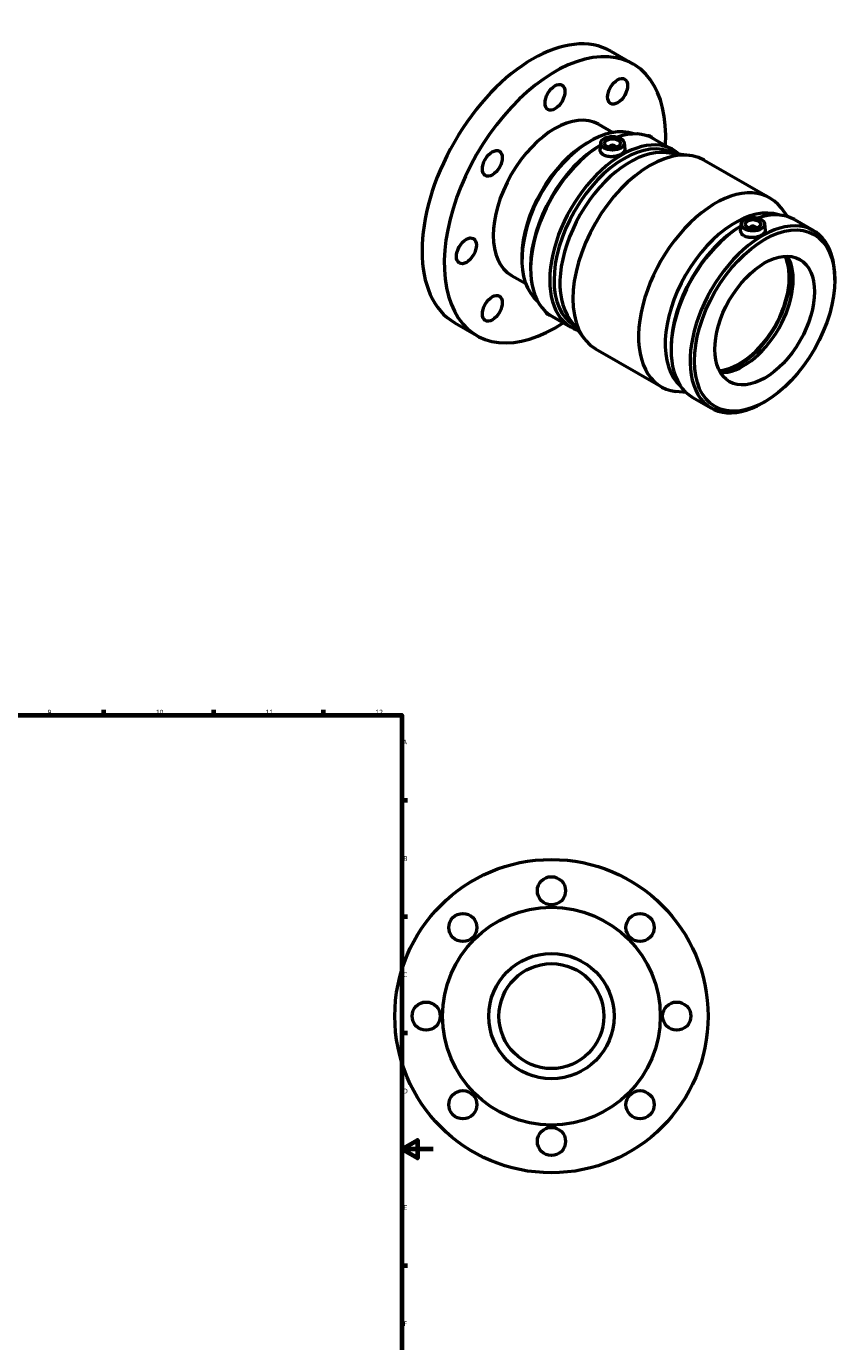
# Model space of a CAD drawing. Header units: millimetres. Extents: x -109 to 1102, y -665 to 1014.
# Tile 7 of 7: x 581 to 1102, y 174 to 1014. Entities that reach past the tile are written whole.
import ezdxf

# ---------------------------------------------------------------- set-up
doc = ezdxf.new("R2010")
doc.units = ezdxf.units.MM
doc.layers.add('Border (ANSI)', color=7, linetype='Continuous', lineweight=70)
doc.layers.add('Visible (ANSI)', color=7, linetype='Continuous', lineweight=50)
doc.styles.add('Note Text (ANSI)', font='tahoma.ttf')

# ---------------------------------------------------------------- blocks, each defined once
blk = doc.blocks.new('Borders Default Border')
at = {"layer": 'Border (ANSI)'}
for p, q in [((630.75, 574), (630.75, 577.45)), ((700.83, 574), (700.83, 577.45)), ((770.92, 574), (770.92, 577.45)), ((821, 519.75), (824.45, 519.75)), ((821, 445.5), (824.45, 445.5)), ((821, 371.25), (824.45, 371.25)), ((821, 222.75), (824.45, 222.75))]:
    blk.add_line(p, q, dxfattribs=at)
at = {"layer": 'Border (ANSI)', "flags": 128}
for points in [[(20, 20), (20, 574), (821, 574), (821, 20), (20, 20)], [(841, 297), (821, 297), (831, 302.77), (831, 291.23), (821, 297)]]:
    blk.add_lwpolyline(points, dxfattribs=at)
at = {"layer": 'Border (ANSI)', "attachment_point": 7, "style": 'Note Text (ANSI)'}
for s, insert, char_height in [('9', (594.7, 574.34), 3.05), ('10', (663.96, 574.34), 3.048), ('11', (734.04, 574.4), 3.048), ('12', (804.13, 574.4), 3.048), ('A', (821.63, 555.35), 3.05), ('B', (821.99, 481.1), 3.05), ('C', (821.8, 406.8), 3.05), ('D', (821.81, 332.6), 3.05), ('E', (822.05, 258.35), 3.05), ('F', (822.14, 184.1), 3.05)]:
    blk.add_mtext(s, dxfattribs=dict(at, insert=insert, char_height=char_height))

msp = doc.modelspace()

# ---------------------------------------------------------------- linework, layer by layer
at = {"layer": 'Visible (ANSI)'}
for p, q in [((954.4831, 997.7895), (968.6252, 989.6456)), ((946.5029, 951.2295), (955.6327, 945.972)), ((939.2315, 939.2868), (941.1897, 940.4231)), ((981.9367, 941.9723), (994.1345, 934.9481)), ((947.9481, 939.3408), (947.5218, 935.3653)), ((947.7758, 937.8643), (947.7907, 937.873)), ((953.4338, 936.622), (953.4338, 936.4357)), ((957.4338, 936.622), (957.4338, 936.4357)), ((962.9196, 939.3408), (963.351, 935.3166)), ((989.6576, 933.0889), (1004.5659, 931.367)), ((1014.0274, 928.3045), (1055.8881, 904.1986)), ((1067.2409, 892.2495), (1063.2858, 897.5524)), ((1071.6191, 890.3277), (1083.8168, 883.3035)), ((1037.6304, 887.6961), (1037.2042, 883.7207)), ((1037.4581, 886.2197), (1037.473, 886.2284)), ((1043.1162, 884.7911), (1043.1162, 884.9773)), ((1047.1162, 884.7911), (1047.1162, 884.9773)), ((1052.6019, 887.6961), (1053.0334, 883.672)), ((897.6208, 867.0285), (897.6208, 864.7645)), ((903.1397, 860.3525), (903.1397, 858.7563)), ((890.9411, 854.745), (900.071, 849.4875)), ((1097.4103, 851.6956), (1097.4103, 853.2917)), ((854.6767, 824.4728), (868.8188, 816.3289)), ((916.7332, 828.7445), (928.9309, 821.7203)), ((928.2919, 826.5255), (937.2641, 814.4956)), ((944.6619, 807.8494), (986.5226, 783.7435)), ((992.822, 808.7078), (992.822, 807.1117)), ((1002.5558, 779.922), (995.9841, 780.681)), ((1006.4155, 777.0999), (1018.6133, 770.0757)), ((1052.7742, 774.1837), (1051.3937, 773.3825))]:
    msp.add_line(p, q, dxfattribs=at)
for centre, radius in [((916.4637, 381.9274), 100), ((916.4637, 461.9274), 9), ((916.4637, 381.9274), 69.5), ((859.8952, 438.4959), 9), ((973.0323, 438.4959), 9), ((916.4637, 381.9274), 40), ((916.4637, 381.9274), 33.5), ((836.4637, 381.9274), 9), ((996.4637, 381.9274), 9), ((859.8952, 325.3588), 9), ((973.0323, 325.3588), 9), ((916.4637, 301.9274), 9)]:
    msp.add_circle(centre, radius, dxfattribs=at)
for centre, major_axis, ratio, start_param, end_param in [((904.5799, 911.1312), (49.9032, 86.6583), 0.57809312, 0, 3.14159265), ((918.722, 902.9872), (49.9032, 86.6583), 0.57809312, 5.42432401, 10.28363926), ((918.722, 902.9872), (27.7809, 48.2423), 0.57809312, 0, 3.14159265), ((941.3589, 889.9515), (-30.8676, -53.6025), 0.57809312, 3.23742984, 6.18734812), ((961.5327, 878.3342), (32.6018, 56.6139), 0.57809312, 6.15699663, 9.55096663), ((962.9185, 877.5362), (31.6237, 54.9155), 0.57809312, 0.00505109, 3.13654157), ((949.3349, 885.3584), (32.6018, 56.6139), 0.57809312, 0, 0.58259249), ((975.2906, 935.5629), (4.4913, 7.7993), 0.57809312, 6.08174732, 6.64123045), ((939.3931, 891.0836), (-29.4803, -51.1934), 0.57809312, 3.92892453, 5.49585344), ((949.3349, 885.3584), (-32.6018, -56.6139), 0.57809312, 3.95855011, 6.28318531), ((947.9491, 886.1565), (-31.6237, -54.9155), 0.57809312, 3.92892453, 5.49585344), ((966.6609, 875.3811), (31.6237, 54.9155), 0.57809312, 0.24454107, 2.89705158), ((979.3446, 868.077), (34.6827, 60.2275), 0.57809312, 0, 3.14159263), ((955.4338, 936.622), (-2, 0), 0.5758617, 2.97290348, 6.45187448), ((1021.2054, 843.971), (34.6827, 60.2275), 0.57809312, 6.03864424, 9.66931903), ((1033.8891, 836.6669), (31.6237, 54.9155), 0.57809312, 0.1138967, 3.02769595), ((1039.0173, 833.7138), (32.6018, 56.6139), 0.57809312, 0, 0.58259249), ((1039.0173, 833.7138), (-32.6018, -56.6139), 0.57809312, 3.95855011, 6.28318531), ((1037.6314, 834.5119), (-31.6237, -54.9155), 0.57809312, 3.92892453, 5.49585344), ((1051.215, 826.6896), (32.6018, 56.6139), 0.57809312, 5.49585344, 10.21210983), ((1045.1162, 884.9773), (-2, 0), 0.5758617, 2.97290348, 6.45187448), ((1036.5241, 835.1495), (-22.4564, -38.9963), 0.57809312, 0.36459748, 2.77699518), ((1036.5241, 835.1495), (-22.8305, -39.6457), 0.57809312, 0.3832044, 2.75838825), ((1039.0173, 833.7138), (-22.4564, -38.9963), 0.57809312, 0.30603011, 2.83556254), ((918.722, 837.5835), (-4.4913, -7.7993), 0.57809312, 5.82776239, 6.5749324)]:
    msp.add_ellipse(centre, major_axis=major_axis, ratio=ratio, start_param=start_param, end_param=end_param, dxfattribs=at)
for centre, major_axis, ratio in [((918.722, 968.391), (-4.4913, -7.7993), 0.57809312), ((958.722, 972.2692), (-4.4913, -7.7993), 0.57809312), ((955.4338, 939.0746), (-7.5, 0), 0.5758617), ((955.4338, 939.0746), (-5, 0), 0.5758617), ((878.722, 926.2002), (-4.4913, -7.7993), 0.57809312), ((1052.6009, 825.8915), (-31.6237, -54.9155), 0.57809312), ((1045.1162, 887.43), (-7.5, 0), 0.5758617), ((1045.1162, 887.43), (-5, 0), 0.5758617), ((862.1535, 870.4116), (-4.4913, -7.7993), 0.57809312), ((1052.6009, 825.8915), (-22.4564, -38.9963), 0.57809312), ((878.722, 833.7053), (-4.4913, -7.7993), 0.57809312)]:
    msp.add_ellipse(centre, major_axis=major_axis, ratio=ratio, dxfattribs=at)
for points, knots in [([(963.3504, 935.3166), (963.3598, 935.2317), (963.3642, 935.1474), (963.3592, 934.5412), (963.1564, 933.9836), (962.342, 932.9345), (961.7304, 932.442), (960.3216, 931.6307), (959.4307, 931.258), (957.4797, 930.7146), (956.4197, 930.545), (954.43, 930.4404), (953.367, 930.4991), (951.4105, 930.8862), (950.5168, 931.2159), (949.1063, 932.0281), (948.4973, 932.5637), (947.6942, 933.7658), (947.4998, 934.4313), (947.5048, 935.157), (947.5109, 935.2608), (947.5225, 935.3653)], [0.5507392, 0.5507392, 0.5507392, 0.5507392, 0.59842222, 0.59842222, 0.89726183, 0.89726183, 1.19610144, 1.19610144, 1.49494106, 1.49494106, 1.79378067, 1.79378067, 2.09299178, 2.09299178, 2.39220289, 2.39220289, 2.691414, 2.691414, 2.99062511, 2.99062511, 3.03992809, 3.03992809, 3.03992809, 3.03992809]), ([(1039.4939, 879.9774), (1038.7887, 880.3835), (1038.1797, 880.9191), (1037.3765, 882.1212), (1037.1822, 882.7866), (1037.1872, 883.5124), (1037.1933, 883.6162), (1037.2048, 883.7206)], [0, 0, 0, 0, 0.299211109, 0.299211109, 0.598422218, 0.598422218, 0.647725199, 0.647725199, 0.647725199, 0.647725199]), ([(1053.0328, 883.672), (1053.0422, 883.5871), (1053.0466, 883.5028), (1053.0416, 882.8966), (1052.8387, 882.339), (1052.0243, 881.2899), (1051.4127, 880.7973), (1050.004, 879.9861), (1049.113, 879.6134), (1047.1621, 879.07), (1046.1021, 878.9004), (1044.1123, 878.7958), (1043.0494, 878.8544), (1041.0928, 879.2415), (1040.1992, 879.5712), (1039.4939, 879.9774)], [2.94294209, 2.94294209, 2.94294209, 2.94294209, 2.99062511, 2.99062511, 3.28946472, 3.28946472, 3.58830433, 3.58830433, 3.88714395, 3.88714395, 4.18598356, 4.18598356, 4.48519467, 4.48519467, 4.78440578, 4.78440578, 4.78440578, 4.78440578])]:
    msp.add_open_spline(points, degree=3, knots=knots, dxfattribs=at)

# ---------------------------------------------------------------- block references
msp.add_blockref('Borders Default Border', (0, 0))

doc.saveas('drawing.dxf')
